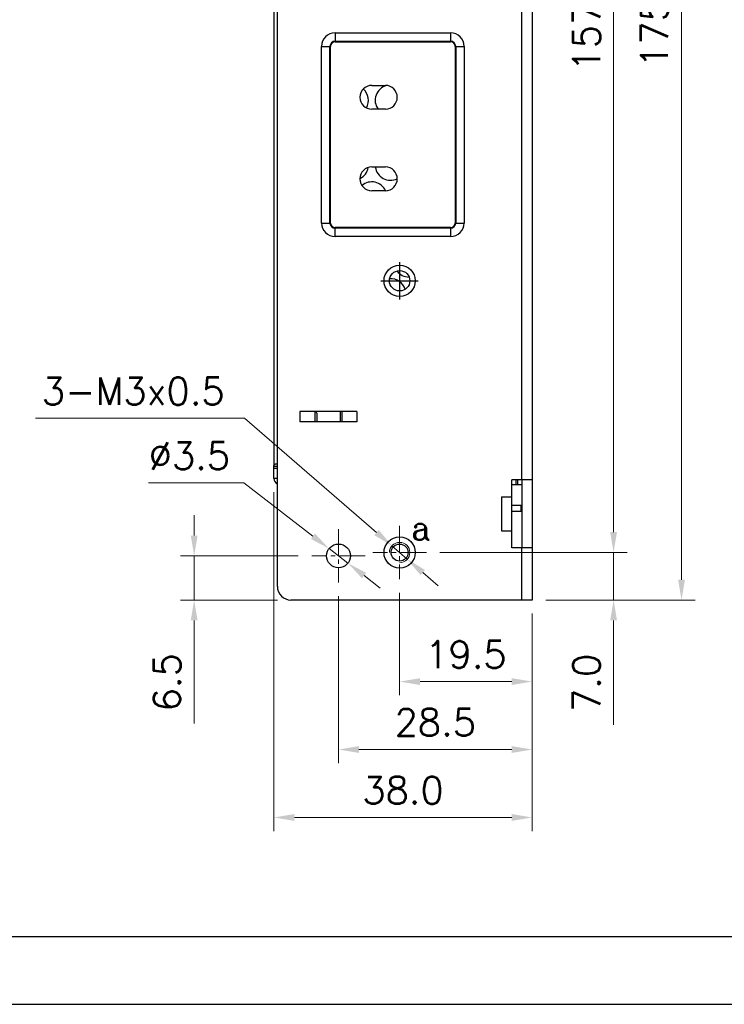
# Model space of a CAD drawing. Header units: inches. Extents: x 0 to 5108, y 0 to 2887.
# Tile 2 of 4: x 158 to 261, y 0 to 145. Entities that reach past the tile are written whole.
import ezdxf

# ---------------------------------------------------------------- set-up
doc = ezdxf.new("R2010")
doc.units = ezdxf.units.IN
doc.header["$MEASUREMENT"] = 0
doc.linetypes.add('CENTER2', pattern=[28.575, 19.05, -3.175, 3.175, -3.175])
for name, color, linetype, lineweight in [('Center', 1, 'CENTER2', 9), ('Dimension', 2, 'Continuous', 9), ('Line', 3, 'Continuous', 25)]:
    doc.layers.add(name, color=color, linetype=linetype, lineweight=lineweight)
doc.styles.add('ROMANC', font='romanc')
doc.styles.add('ROMANS', font='romans')
doc.dimstyles.new('yutana', dxfattribs={"dimscale": 2, "dimtxt": 2, "dimasz": 1.5, "dimexe": 1, "dimexo": 1, "dimgap": 1, "dimtad": 1, "dimdec": 1, "dimzin": 0, "dimdsep": 46, "dimtxsty": 'ROMANS', "dimcen": 0, "dimadec": 0, "dimazin": 0, "dimtp": 0.01, "dimtm": 0.01, "dimtfac": 1, "dimtdec": 1, "dimtmove": 0, "dimatfit": 3, "dimfxl": 1, "dimtolj": 1, "dimtzin": 0, "dimlwd": 0, "dimlwe": 0, "dimarcsym": 0})

# ---------------------------------------------------------------- blocks, each defined once
blk = doc.blocks.new('*D47')
at = {"layer": 'Defpoints', "color": 0}
for p in [(213.5, 62.56), (233, 59.5), (213.5, 47.5)]:
    blk.add_point(p, dxfattribs=at)
at = {"layer": 'Dimension', "color": 0, "lineweight": 0}
for p, q in [((213.5, 60.56), (213.5, 45.5)), ((233, 57.5), (233, 45.5)), ((230, 47.5), (216.5, 47.5))]:
    blk.add_line(p, q, dxfattribs=at)
at = {"layer": 'Dimension', "color": 0}
for points in [[(216.5, 48), (216.5, 47), (213.5, 47.5)], [(230, 48), (230, 47), (233, 47.5)]]:
    blk.add_solid(points, dxfattribs=at)
at = {"layer": 'Dimension', "color": 0, "insert": (223.25, 51.5), "char_height": 4, "attachment_point": 5, "style": 'ROMANS'}
blk.add_mtext('\\A1;19.5', dxfattribs=at)
blk = doc.blocks.new('*D48')
at = {"layer": 'Defpoints', "color": 0}
for p in [(204.5, 62.07), (233, 59.5), (204.5, 37.5)]:
    blk.add_point(p, dxfattribs=at)
at = {"layer": 'Dimension', "color": 0, "lineweight": 0}
for p, q in [((204.5, 60.07), (204.5, 35.5)), ((233, 57.5), (233, 35.5)), ((230, 37.5), (207.5, 37.5))]:
    blk.add_line(p, q, dxfattribs=at)
at = {"layer": 'Dimension', "color": 0}
for points in [[(207.5, 38), (207.5, 37), (204.5, 37.5)], [(230, 38), (230, 37), (233, 37.5)]]:
    blk.add_solid(points, dxfattribs=at)
at = {"layer": 'Dimension', "color": 0, "insert": (218.75, 41.5), "char_height": 4, "attachment_point": 5, "style": 'ROMANS'}
blk.add_mtext('\\A1;28.5', dxfattribs=at)
blk = doc.blocks.new('*D49')
at = {"layer": 'Defpoints', "color": 0}
for p in [(183.25, 66), (200.57, 66), (197.5, 59.5)]:
    blk.add_point(p, dxfattribs=at)
at = {"layer": 'Dimension', "color": 0, "lineweight": 0}
for p, q in [((183.25, 69), (183.25, 72)), ((198.57, 66), (181.25, 66)), ((183.25, 66), (183.25, 59.5)), ((195.5, 59.5), (181.25, 59.5)), ((183.25, 56.5), (183.25, 41.31))]:
    blk.add_line(p, q, dxfattribs=at)
at = {"layer": 'Dimension', "color": 0}
for points in [[(182.75, 69), (183.75, 69), (183.25, 66)], [(182.75, 56.5), (183.75, 56.5), (183.25, 59.5)]]:
    blk.add_solid(points, dxfattribs=at)
at = {"layer": 'Dimension', "color": 0, "insert": (179.25, 47.4), "char_height": 4, "attachment_point": 5, "rotation": 90, "style": 'ROMANS'}
blk.add_mtext('\\A1;6.5', dxfattribs=at)
blk = doc.blocks.new('*D50')
at = {"color": 0, "lineweight": 0}
for p, q in [((195, 75.4), (195, 25.5)), ((233, 57.5), (233, 25.5)), ((230, 27.5), (198, 27.5))]:
    blk.add_line(p, q, dxfattribs=at)
at = {"color": 0}
for points in [[(198, 28), (198, 27), (195, 27.5)], [(230, 28), (230, 27), (233, 27.5)]]:
    blk.add_solid(points, dxfattribs=at)
at = {"layer": 'Defpoints', "color": 0}
for p in [(195, 77.4), (233, 59.5), (195, 27.5)]:
    blk.add_point(p, dxfattribs=at)
at = {"color": 0, "insert": (214, 31.5), "char_height": 4, "attachment_point": 5, "style": 'ROMANS'}
blk.add_mtext('\\A1;38.0', dxfattribs=at)
blk = doc.blocks.new('*D52')
at = {"layer": 'Defpoints', "color": 0}
for p in [(217.43, 66.5), (245, 66.5), (233, 59.5)]:
    blk.add_point(p, dxfattribs=at)
at = {"layer": 'Dimension', "color": 0, "lineweight": 0}
for p, q in [((245, 69.5), (245, 72.5)), ((219.43, 66.5), (247, 66.5)), ((245, 66.5), (245, 59.5)), ((235, 59.5), (247, 59.5)), ((245, 56.5), (245, 41.12))]:
    blk.add_line(p, q, dxfattribs=at)
at = {"layer": 'Dimension', "color": 0}
for points in [[(244.5, 69.5), (245.5, 69.5), (245, 66.5)], [(244.5, 56.5), (245.5, 56.5), (245, 59.5)]]:
    blk.add_solid(points, dxfattribs=at)
at = {"layer": 'Dimension', "color": 0, "insert": (241, 47.31), "char_height": 4, "attachment_point": 5, "rotation": 90, "style": 'ROMANS'}
blk.add_mtext('\\A1;7.0', dxfattribs=at)
blk = doc.blocks.new('*D125')
at = {"layer": 'Defpoints', "color": 0}
for p in [(226.43, 223.5), (245, 223.5), (217.43, 66.5)]:
    blk.add_point(p, dxfattribs=at)
at = {"layer": 'Dimension', "color": 0, "lineweight": 0}
for p, q in [((228.43, 223.5), (247, 223.5)), ((245, 69.5), (245, 220.5)), ((219.43, 66.5), (247, 66.5))]:
    blk.add_line(p, q, dxfattribs=at)
at = {"layer": 'Dimension', "color": 0}
for points in [[(244.5, 220.5), (245.5, 220.5), (245, 223.5)], [(244.5, 69.5), (245.5, 69.5), (245, 66.5)]]:
    blk.add_solid(points, dxfattribs=at)
at = {"layer": 'Dimension', "color": 0, "insert": (241, 145), "char_height": 4, "attachment_point": 5, "rotation": 90, "style": 'ROMANS'}
blk.add_mtext('\\A1;157.0', dxfattribs=at)
blk = doc.blocks.new('*D126')
at = {"layer": 'Defpoints', "color": 0}
for p in [(207.61, 235), (255, 235), (233, 59.5)]:
    blk.add_point(p, dxfattribs=at)
at = {"layer": 'Dimension', "color": 0, "lineweight": 0}
for p, q in [((209.61, 235), (257, 235)), ((255, 62.5), (255, 232)), ((235, 59.5), (257, 59.5))]:
    blk.add_line(p, q, dxfattribs=at)
at = {"layer": 'Dimension', "color": 0}
for points in [[(254.5, 232), (255.5, 232), (255, 235)], [(254.5, 62.5), (255.5, 62.5), (255, 59.5)]]:
    blk.add_solid(points, dxfattribs=at)
at = {"layer": 'Dimension', "color": 0, "insert": (251, 147.25), "char_height": 4, "attachment_point": 5, "rotation": 90, "style": 'ROMANS'}
blk.add_mtext('\\A1;175.50', dxfattribs=at)
blk = doc.blocks.new('*D127')
at = {"layer": 'Defpoints', "color": 0}
for p in [(212.37, 67.48), (214.63, 65.51)]:
    blk.add_point(p, dxfattribs=at)
at = {"layer": 'Dimension', "color": 0, "lineweight": 0}
for p, q in [((159.9, 86.26), (190.66, 86.26)), ((190.66, 86.26), (210.1, 69.44)), ((214.63, 65.51), (212.37, 67.48)), ((216.9, 63.55), (219.17, 61.59))]:
    blk.add_line(p, q, dxfattribs=at)
at = {"layer": 'Dimension', "color": 0}
for points in [[(210.42, 69.82), (209.77, 69.06), (212.37, 67.48)], [(217.23, 63.93), (216.58, 63.17), (214.63, 65.51)]]:
    blk.add_solid(points, dxfattribs=at)
at = {"layer": 'Dimension', "color": 0, "insert": (174.28, 90.26), "char_height": 4, "attachment_point": 5, "style": 'ROMANS'}
blk.add_mtext('\\A1;3-M3x0.5', dxfattribs=at)
blk = doc.blocks.new('*D128')
at = {"layer": 'Defpoints', "color": 0}
for p in [(203.11, 67.07), (205.89, 64.93)]:
    blk.add_point(p, dxfattribs=at)
at = {"layer": 'Dimension', "color": 0, "lineweight": 0}
for p, q in [((176.54, 76.74), (190.54, 76.74)), ((190.54, 76.74), (200.74, 68.9)), ((205.89, 64.93), (203.11, 67.07)), ((208.26, 63.1), (210.64, 61.27))]:
    blk.add_line(p, q, dxfattribs=at)
at = {"layer": 'Dimension', "color": 0}
for points in [[(201.04, 69.29), (200.43, 68.5), (203.11, 67.07)], [(208.57, 63.5), (207.96, 62.71), (205.89, 64.93)]]:
    blk.add_solid(points, dxfattribs=at)
at = {"layer": 'Dimension', "color": 0, "insert": (182.54, 80.74), "char_height": 4, "attachment_point": 5, "style": 'ROMANS'}
blk.add_mtext('\\A1;∅3.5', dxfattribs=at)

msp = doc.modelspace()

# ---------------------------------------------------------------- linework, layer by layer
for p, q in [((233, 237.5), (233, 59.5)), ((195.5, 61.5), (195.5, 235.5)), ((195, 226.59), (195, 79.5)), ((231.5, 77.21), (231.5, 155.53)), ((204, 143), (204, 141.672)), ((204, 143), (221, 143)), ((221, 143), (221, 141.672)), ((202, 115), (202, 141)), ((202, 141), (203.328, 141)), ((203.241, 115), (203.241, 141)), ((203.328, 115), (203.328, 141)), ((204, 141.759), (221, 141.759)), ((204, 141.672), (221, 141.672)), ((221.672, 141), (223, 141)), ((221.672, 141), (221.672, 115)), ((221.759, 141), (221.759, 115)), ((223, 141), (223, 115)), ((209.4, 135.25), (211.4, 135.25)), ((211.4, 131.75), (209.4, 131.75)), ((209.4, 123.25), (211.4, 123.25)), ((211.4, 119.75), (209.4, 119.75)), ((202, 115), (203.328, 115)), ((221.672, 115), (223, 115)), ((204, 113), (204, 114.328)), ((221, 114.328), (204, 114.328)), ((221, 114.241), (204, 114.241)), ((221, 114.328), (221, 113)), ((221, 113), (204, 113)), ((198.8, 87.25), (198.8, 85.75)), ((207.2, 87.25), (198.8, 87.25)), ((201, 87.25), (201, 85.75)), ((201.29, 87), (201.29, 85.75)), ((204.79, 85.75), (204.79, 87.25)), ((205, 87.25), (205, 85.75)), ((207.2, 87.25), (207.2, 85.75)), ((207.2, 85.75), (198.8, 85.75)), ((195, 77.4), (195, 79.2)), ((195, 79.2), (195.5, 79.2)), ((195, 78.9), (195.5, 78.9)), ((195.5, 79.5), (195.163, 79.5)), ((195.5, 77.4), (195, 77.4)), ((230, 67.21), (230, 77.21)), ((233, 77.21), (230, 77.21)), ((230.6, 77.21), (230.6, 76.5)), ((230.9, 76.5), (230.9, 77.21)), ((231.5, 77.21), (231.5, 67.21)), ((230, 76.5), (231.5, 76.5)), ((228.5, 74.71), (228.5, 69.71)), ((228.5, 74.71), (230, 74.71)), ((231.5, 73.4), (230, 73.4)), ((230, 72.6), (231.5, 72.6)), ((231.4, 72.6), (231.4, 73.4)), ((228.5, 69.71), (230, 69.71)), ((233, 67.21), (230, 67.21)), ((231.5, 59.5), (231.5, 67.21)), ((233, 59.5), (197.5, 59.5))]:
    msp.add_line(p, q)
at = {"ltscale": 0.2}
for p, q in [((213.5, 109.259), (213.5, 103.75)), ((210.75, 106.5), (216.25, 106.5))]:
    msp.add_line(p, q, dxfattribs=at)
at = {"ltscale": 5}
for points in [[(0, 0), (430, 0), (430, 297), (0, 297)], [(10, 10), (420, 10), (420, 287), (10, 287)]]:
    msp.add_lwpolyline(points, close=True, dxfattribs=at)
for centre, radius in [((213.5, 106.5), 2.3), ((213.5, 106.5), 1.5), ((204.5, 66), 1.75)]:
    msp.add_circle(centre, radius)
for centre, radius, start, end in [((204, 141), 2, 90, 180), ((221, 141), 2, 0, 90), ((204, 141), 0.759, 90, 180), ((204, 141), 0.672, 90, 180), ((221, 141), 0.759, 0, 90), ((221, 141), 0.672, 0, 90), ((209.4, 133.5), 1.75, 90, 270), ((212.15, 133.05), 2.25, 104.91486, 215.35441), ((211.4, 133.5), 1.75, 270, 90), ((206.65, 133.05), 2.25, 331.05929, 47.60277), ((209.4, 121.5), 1.75, 90, 270), ((212.15, 123.55), 2.25, 187.67373, 295.73259), ((211.4, 121.5), 1.75, 270, 90), ((206.65, 123.55), 2.25, 297.17697, 349.79583), ((209.4, 118.8), 2.25, 25.25636, 129.69041), ((204, 115), 2, 180, 270), ((204, 115), 0.759, 180, 270), ((204, 115), 0.672, 180, 270), ((221, 115), 2, 270, 0), ((221, 115), 0.759, 270, 0), ((221, 115), 0.672, 270, 0), ((214.9, 109.3), 2.25, 217.49535, 269.45735), ((212.15, 104.55), 2.25, 17.87645, 92.86959), ((200.79, 87), 0.5, 0, 30.35556), ((195.9, 77.4), 0.9, 180, 243.26206), ((197.5, 61.5), 2, 180, 270)]:
    msp.add_arc(centre, radius, start, end)
for points, knots in [([(195, 79.28), (195.001, 79.309), (195.002, 79.358), (195.014, 79.423), (195.044, 79.468), (195.073, 79.484), (195.088, 79.489)], [0, 0, 0, 0, 0.3535143, 0.605324, 0.8037593, 1, 1, 1, 1]), ([(195, 79.2), (195, 79.22), (195, 79.247), (195, 79.274), (195, 79.28)], [0, 0, 0, 0, 0.7613823, 1, 1, 1, 1]), ([(195.088, 79.489), (195.094, 79.491), (195.118, 79.498), (195.143, 79.5), (195.163, 79.5)], [0, 0, 0, 0, 0.2287235, 1, 1, 1, 1])]:
    msp.add_open_spline(points, degree=3, knots=knots)
at = {"layer": 'Center', "color": 7, "linetype": 'CENTER2', "ltscale": 0.2}
for p, q in [((204.5, 69.932), (204.5, 62.068)), ((213.5, 70.428), (213.5, 62.563)), ((208.432, 66), (200.568, 66)), ((217.432, 66.496), (209.568, 66.496))]:
    msp.add_line(p, q, dxfattribs=at)
at = {"layer": 'Dimension', "color": 7, "linetype": 'Continuous'}
msp.add_arc((213.5, 66.496), 1.5, 270, 180, dxfattribs=at)
at = {"layer": 'Line', "color": 7}
msp.add_circle((213.5, 66.496), 2.3, dxfattribs=at)
at = {"layer": 'Line', "color": 7, "linetype": 'Continuous'}
msp.add_circle((213.5, 66.496), 1.25, dxfattribs=at)

# ---------------------------------------------------------------- texts
at = {"layer": 'Dimension', "color": 7, "style": 'ROMANC'}
msp.add_text('a', height=3.5, dxfattribs=at).set_placement((215.165, 68.367))

# ---------------------------------------------------------------- dimensions: what is measured, and where the dimension line sits
dim = msp.add_linear_dim(base=(195, 27.5), p1=(233, 59.5), p2=(195, 77.4), angle=180, dimstyle='yutana')
dim.commit()
dim.dimension.update_dxf_attribs({"geometry": '*D50', "text_midpoint": (214, 31.5)})
at = {"layer": 'Dimension', "color": 7}
for base, p1, p2, angle, override, picture, middle in [((255, 235), (233, 59.5), (207.614, 235), 90, {"dimdec": 2}, '*D126', (251, 147.25)), ((245, 223.5), (217.432, 66.496), (226.432, 223.5), 90, {"dimscale": 2, "dimasz": 1.5}, '*D125', (241, 144.998)), ((213.5, 47.5), (233, 59.5), (213.5, 62.563), 180, {"dimscale": 2, "dimasz": 1.5}, '*D47', (223.25, 51.5)), ((204.5, 37.5), (233, 59.5), (204.5, 62.068), 180, {"dimscale": 2, "dimasz": 1.5}, '*D48', (218.75, 41.5))]:
    dim = msp.add_linear_dim(base=base, p1=p1, p2=p2, angle=angle, dimstyle='yutana', override=override, dxfattribs=at)
    dim.commit()
    dim.dimension.update_dxf_attribs({"geometry": picture, "text_midpoint": middle})
dim = msp.add_diameter_dim_2p(p1=(214.634, 65.514), p2=(212.366, 67.477), text='3-M3x0.5', dimstyle='yutana', override={"dimscale": 2, "dimasz": 1.5, "dimtoh": 1}, dxfattribs=at)
dim.commit()
dim.dimension.update_dxf_attribs({"geometry": '*D127', "text_midpoint": (174.28, 86.262), "dimtype": 163})
dim = msp.add_diameter_dim_2p(p1=(205.887, 64.933), p2=(203.113, 67.067), dimstyle='yutana', override={"dimscale": 2, "dimasz": 1.5, "dimtoh": 1}, dxfattribs=at)
dim.commit()
dim.dimension.update_dxf_attribs({"geometry": '*D128', "text_midpoint": (182.536, 76.743), "dimtype": 163})
for base, p1, p2, picture, middle in [((245, 66.496), (233, 59.5), (217.432, 66.496), '*D52', (245, 47.31)), ((183.25, 66), (197.5, 59.5), (200.568, 66), '*D49', (183.25, 47.405))]:
    dim = msp.add_linear_dim(base=base, p1=p1, p2=p2, angle=90, dimstyle='yutana', override={"dimscale": 2, "dimasz": 1.5}, dxfattribs=at)
    dim.commit()
    dim.dimension.update_dxf_attribs({"geometry": picture, "text_midpoint": middle, "dimtype": 160})

doc.saveas('drawing.dxf')
